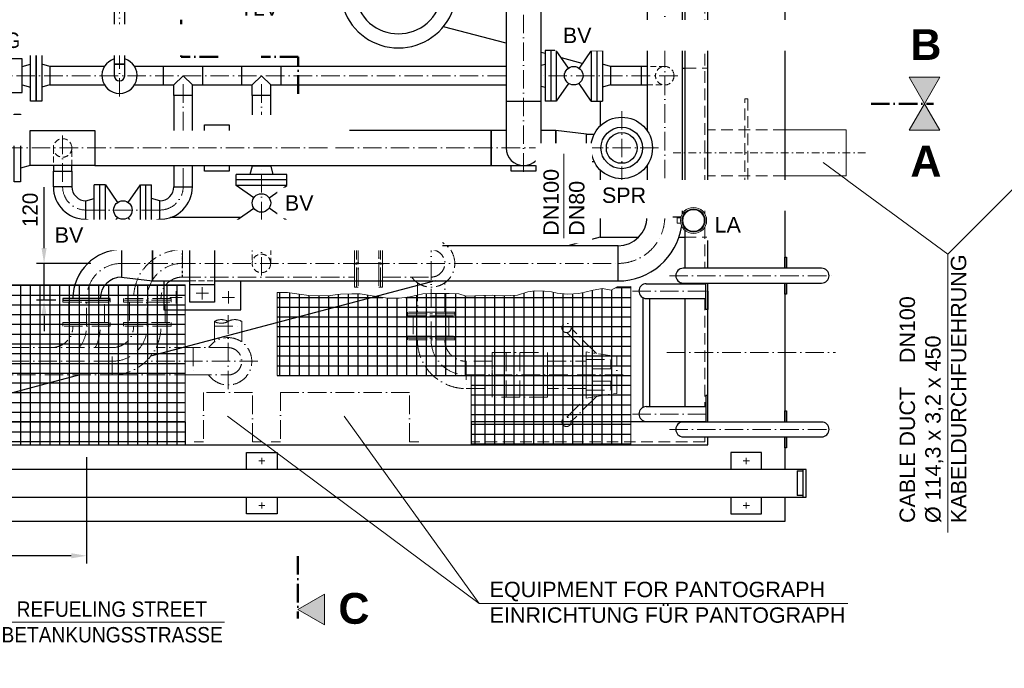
# Model space of a CAD drawing. Header units: millimetres. Extents: x 3814 to 923545, y -36595 to -4911.
# Tile 30 of 54: x 24470 to 27671, y -33844 to -31734. Entities that reach past the tile are written whole.
import ezdxf

# ---------------------------------------------------------------- set-up
doc = ezdxf.new("R2010")
doc.units = ezdxf.units.MM
for name, pattern in [('ACAD_ISO10W100', [18, 12, -3, 0, -3]), ('RIB_LT_42_S2_C1', [0.2875, 0.125, -0.075, 0.0125, -0.075]), ('STRICHPUNKT2', [0.5, 0.25, -0.125, 0, -0.125]), ('VERDECKT2', [0.1875, 0.125, -0.0625])]:
    doc.linetypes.add(name, pattern=pattern)
for name, color, linetype, lineweight in [('Bemaßung', 7, 'Continuous', 9), ('Beschriftung', 7, 'Continuous', 9), ('P------T2', 7, 'Continuous', 18), ('P-ES-MD', 1, 'VERDECKT2', 18)]:
    doc.layers.add(name, color=color, linetype=linetype, lineweight=lineweight)
doc.layers.add('P-MU050ENTL', color=7, linetype='Continuous')
doc.styles.add('LBB3.5M1000', font='isocp.shx', dxfattribs={"height": 3.5})
doc.dimstyles.new('DIN', dxfattribs={"dimtxt": 2.5, "dimasz": 2.5, "dimexe": 1.25, "dimexo": 0.625, "dimtad": 1, "dimtih": 1, "dimdec": 4, "dimdsep": 46, "dimlunit": 6, "dimtxsty": 'Standard', "dimcen": 2.5, "dimadec": 0, "dimazin": 0, "dimtfac": 1, "dimtdec": 4, "dimtmove": 0, "dimatfit": 3, "dimfxl": 0, "dimtvp": 1, "dimtolj": 1, "dimtzin": 0, "dimarcsym": 0})

# ---------------------------------------------------------------- blocks, each defined once
blk = doc.blocks.new('*D70')
at = {"layer": 'Bemaßung', "color": 0, "lineweight": -2, "transparency": 16777216}
for p, q in [((24548.8, -32476.8), (24548.8, -32278.5)), ((24701.1, -32526.8), (24523.8, -32526.8)), ((24548.8, -32646.8), (24548.8, -32526.8)), ((24587.1, -32646.8), (24523.8, -32646.8)), ((24548.8, -32696.8), (24548.8, -32746.8))]:
    blk.add_line(p, q, dxfattribs=at)
at = {"layer": 'Bemaßung', "color": 0, "transparency": 16777216}
for points in [[(24540.4, -32476.8), (24557.1, -32476.8), (24548.8, -32526.8)], [(24540.4, -32696.8), (24557.1, -32696.8), (24548.8, -32646.8)]]:
    blk.add_solid(points, dxfattribs=at)
at = {"layer": 'DEFPOINTS', "color": 0, "transparency": 16777216}
for p in [(24801.1, -32526.8), (24548.8, -32646.8), (24687.1, -32646.8)]:
    blk.add_point(p, dxfattribs=at)
at = {"layer": 'Bemaßung', "color": 0, "transparency": 16777216, "insert": (24503.8, -32352.7), "char_height": 50, "attachment_point": 5, "rotation": 90}
blk.add_mtext('\\A1;120', dxfattribs=at)
blk = doc.blocks.new('*D71')
at = {"layer": 'Bemaßung', "color": 0, "lineweight": -2, "transparency": 16777216}
for p, q in [((23807.1, -33156.8), (23807.1, -33502.8)), ((24687.1, -33156.8), (24687.1, -33502.8)), ((24637.1, -33477.8), (23857.1, -33477.8))]:
    blk.add_line(p, q, dxfattribs=at)
at = {"layer": 'Bemaßung', "color": 0, "transparency": 16777216}
for points in [[(23857.1, -33469.4), (23857.1, -33486.1), (23807.1, -33477.8)], [(24637.1, -33469.4), (24637.1, -33486.1), (24687.1, -33477.8)]]:
    blk.add_solid(points, dxfattribs=at)
at = {"layer": 'DEFPOINTS', "color": 0, "transparency": 16777216}
for p in [(23807.1, -33116.8), (24687.1, -33116.8), (23807.1, -33477.8)]:
    blk.add_point(p, dxfattribs=at)
at = {"layer": 'Bemaßung', "color": 0, "transparency": 16777216, "insert": (24247.1, -33430.9), "char_height": 50, "attachment_point": 5}
blk.add_mtext('\\A1;880', dxfattribs=at)

msp = doc.modelspace()

# ---------------------------------------------------------------- hatches: boundary and pattern name
h = msp.add_hatch()
h.set_pattern_fill('NET', color=253, scale=10)
h.set_pattern_definition([(0, (9201.393, -32756.642), (0, 31.75), []), (90, (9201.393, -32756.642), (-31.75, 2e-15), [])])
h.paths.add_polyline_path([(24450.54111, -32436.84089), (24440.2427, -32419.71788), (24422.22021, -32413.54255), (24385.93583, -32402.96867), (24359.08957, -32396.44239), (24338.04773, -32397.16762), (24314.82952, -32397.89272), (24276.37416, -32397.16762), (24245.1746, -32397.16762), (24213.97475, -32397.16762), (24186.40294, -32409.49495), (24161.00808, -32428.34857), (24142.86872, -32446.47708), (24128.35713, -32463.8805), (24109.49222, -32487.81007), (24090.62732, -32505.21349), (24065.23245, -32518.26592), (24006.4608, -32521.89168), (23948.41498, -32528.41796), (23851.9138, -32526.24254), (23807.09009, -32526.24254), (23807.09009, -33116.84089), (25007.09009, -33116.84089), (25007.09009, -32596.84089), (24407.09009, -32596.84089), (24407.09009, -32436.84089)])
h = msp.add_hatch()
h.set_pattern_fill('NET', color=253, scale=10)
h.set_pattern_definition([(0, (7726.393, -32859.55), (0, 31.75), []), (90, (7726.393, -32859.55), (-31.75, 2e-15), [])])
h.paths.add_polyline_path([(26457.09009, -33116.84089), (26457.09009, -32602.25814), (26411.87144, -32603.11765), (26393.00399, -32613.77542), (26365.1128, -32608.85638), (26334.76076, -32613.77542), (26306.86985, -32620.33413), (26287.18211, -32624.43332), (26251.90806, -32626.89284), (26217.45429, -32623.61349), (26198.58683, -32619.51429), (26175.61766, -32617.05477), (26144.44532, -32616.23493), (26122.29643, -32619.51429), (26088.66324, -32630.1722), (26040.26402, -32632.63171), (26007.45083, -32630.1722), (25921.74414, -32633.60673), (25897.46994, -32625.5201), (25866.26016, -32624.36485), (25841.98596, -32624.36485), (25804.99673, -32624.36485), (25780.72253, -32625.5201), (25762.22806, -32630.14097), (25737.95385, -32635.9171), (25703.27629, -32639.38286), (25666.28707, -32639.38286), (25615.42671, -32632.45148), (25576.12582, -32625.5201), (25549.53966, -32625.5201), (25512.55043, -32626.67535), (25470.93731, -32632.45148), (25409.67388, -32631.29623), (25378.46439, -32626.67535), (25340.31904, -32620.89923), (25307.09009, -32620.89923), (25307.09009, -32891.84089), (25937.09009, -32891.84089), (25937.09009, -33116.84089)])
at = {"layer": 'Beschriftung'}
h = msp.add_hatch(color=256, dxfattribs=at)
h.dxf.hatch_style = 1
h.paths.add_polyline_path([(27411.40396, -32007.44686), (27461.25251, -31921.10665), (27361.55541, -31921.10665)])
h = msp.add_hatch(color=256, dxfattribs=at)
h.dxf.hatch_style = 1
h.paths.add_polyline_path([(27411.40396, -32007.44686), (27461.25251, -32093.78708), (27361.55541, -32093.78708)])
h = msp.add_hatch(color=256, dxfattribs=at)
h.dxf.hatch_style = 1
h.paths.add_polyline_path([(25374.18763, -33652.38366), (25460.52784, -33702.23221), (25460.52784, -33602.53512)])

# ---------------------------------------------------------------- linework, layer by layer
at = {"linetype": 'ACAD_ISO10W100', "lineweight": 18, "ltscale": 5}
for p, q in [((26108.09009, -32228.39733), (26108.09009, -31346.84089)), ((26567.09009, -31648.84089), (26567.09009, -32374.84089)), ((26050.94009, -31916.24733), (24152.83826, -31916.24733)), ((25255.59009, -32094.09733), (25255.59009, -31916.24733)), ((26609.33716, -31916.24733), (26165.24009, -31916.24733)), ((26427.09009, -32271.24733), (26427.09009, -32031.24733)), ((25470.10156, -32151.24733), (24301.13229, -32151.24733)), ((26547.09009, -32151.24733), (25491.40156, -32151.24733)), ((25001.09009, -32277.24733), (25001.09009, -32208.39733)), ((25255.59009, -32566.30039), (25255.59009, -32208.39733)), ((24925.09009, -32353.24733), (24685.09009, -32353.24733)), ((24978.26509, -32397.5314), (24978.26509, -32437.5314)), ((25148.26509, -32397.5314), (25148.26509, -32437.5314)), ((24958.26509, -32417.5314), (24998.26509, -32417.5314)), ((25083.26509, -32431.11114), (25043.26509, -32431.11114)), ((25063.26509, -32411.11114), (25063.26509, -32451.11114)), ((25168.26509, -32417.5314), (25128.26509, -32417.5314)), ((25807.2977, -32429.79848), (25807.2977, -32685.29089)), ((24801.09009, -32526.84089), (26415.09009, -32526.84089)), ((25558.54009, -32526.84089), (25648.8477, -32526.84089)), ((26582.16473, -32566.84089), (27122.11379, -32566.84089)), ((24978.26509, -32657.5314), (24978.26509, -32617.5314)), ((25083.26509, -32623.95165), (25043.26509, -32623.95165)), ((25063.26509, -32643.95165), (25063.26509, -32603.95165)), ((25148.26509, -32657.5314), (25148.26509, -32617.5314)), ((26462.16473, -32616.84089), (26707.09009, -32616.84089)), ((24687.09009, -32731.1485), (24687.09009, -32640.84089)), ((24884.54009, -32731.1485), (24884.54009, -32640.84089)), ((24958.26509, -32637.5314), (24998.26509, -32637.5314)), ((25168.26509, -32637.5314), (25128.26509, -32637.5314)), ((25807.2977, -32775.5985), (25807.2977, -32685.29089)), ((25102.64009, -32731.1485), (25102.64009, -32715.52215)), ((25147.09009, -32695.50728), (25147.09009, -32942.19092)), ((25191.54009, -32731.1485), (25191.54009, -32715.52215)), ((25102.64009, -32731.1485), (25191.54009, -32731.1485)), ((25102.64009, -32731.1485), (25102.64009, -32782.22211)), ((25191.54009, -32731.1485), (25191.54009, -32782.22211)), ((25033.09009, -32800.6985), (24912.91003, -32800.6985)), ((24770.54009, -32845.1485), (23845.04768, -32845.1485)), ((25244.13251, -32845.1485), (24880.58736, -32845.1485)), ((26051.2977, -32817.0985), (26051.2977, -32962.0985)), ((26096.2977, -32817.0985), (26096.2977, -32962.0985)), ((26141.2977, -32817.0985), (26141.2977, -32962.0985)), ((26574.01594, -32816.84089), (27122.11379, -32816.84089)), ((25033.09009, -32889.5985), (24770.54009, -32889.5985)), ((25921.2977, -32889.5985), (26431.2977, -32889.5985)), ((26462.16473, -33016.84089), (26707.09009, -33016.84089)), ((26582.16473, -33066.84089), (27122.11379, -33066.84089)), ((25257.09009, -33159.34089), (25257.09009, -33179.34089)), ((26832.09009, -33159.34089), (26832.09009, -33179.34089)), ((25267.09009, -33169.34089), (25247.09009, -33169.34089)), ((26822.09009, -33169.34089), (26842.09009, -33169.34089)), ((25267.09009, -33314.34089), (25247.09009, -33314.34089)), ((25257.09009, -33304.34089), (25257.09009, -33324.34089)), ((26822.09009, -33314.34089), (26842.09009, -33314.34089)), ((26832.09009, -33304.34089), (26832.09009, -33324.34089))]:
    msp.add_line(p, q, dxfattribs=at)
for p, q in [((26050.94009, -31810.80119), (25847.10415, -31756.84462)), ((26178.09009, -31844.45854), (26165.24009, -31841.05707)), ((26253.95187, -31891.44201), (26214.09009, -31833.74733)), ((26328.09009, -31833.74733), (26288.22831, -31891.44201)), ((24810.94009, -31878.24733), (24777.24009, -31878.24733)), ((24777.24009, -31878.24733), (24777.24009, -31916.24733)), ((24810.94009, -31916.24733), (24810.94009, -31878.24733)), ((24937.09009, -31946.39733), (24937.09009, -31886.09733)), ((25065.09009, -31946.39733), (25065.09009, -31886.09733)), ((25191.59009, -31946.39733), (25191.59009, -31886.09733)), ((25319.59009, -31946.39733), (25319.59009, -31886.09733)), ((26298.64213, -31876.36938), (26231.20454, -31858.51825)), ((26391.09009, -31886.09733), (26391.09009, -31946.39733)), ((26509.94009, -31886.09733), (26491.09009, -31886.09733)), ((24970.94009, -31946.39733), (25001.09009, -31916.24733)), ((25031.24009, -31946.39733), (25001.09009, -31916.24733)), ((25225.44009, -31946.39733), (25255.59009, -31916.24733)), ((25285.74009, -31946.39733), (25255.59009, -31916.24733)), ((26624.24009, -31891.84089), (26632.09009, -31891.84089)), ((24970.94009, -31980.24733), (24970.94009, -31946.39733)), ((25031.24009, -31980.24733), (25031.24009, -31946.39733)), ((25225.44009, -31980.24733), (25225.44009, -31946.39733)), ((25285.74009, -31980.24733), (25285.74009, -31946.39733)), ((26253.95187, -31941.05265), (26214.09009, -31998.74733)), ((26328.09009, -31998.74733), (26288.22831, -31941.05265)), ((26491.09009, -31946.39733), (26509.94009, -31946.39733)), ((25031.24009, -31980.24733), (24970.94009, -31980.24733)), ((25285.74009, -31980.24733), (25225.44009, -31980.24733)), ((26050.94009, -31999.24733), (26050.94009, -32151.24733)), ((26165.24009, -32151.24733), (26165.24009, -31999.24733)), ((26313.09009, -32106.79733), (26337.51221, -32106.79733)), ((26313.09009, -32195.69733), (26337.51221, -32195.69733)), ((24578.94009, -32208.39733), (24578.94009, -32227.24733)), ((24639.24009, -32227.24733), (24639.24009, -32208.39733)), ((24748.09009, -32270.74733), (24787.95187, -32328.44201)), ((24822.22831, -32328.44201), (24862.09009, -32270.74733)), ((25230.78477, -32313.01217), (25173.09009, -32273.15039)), ((25280.39541, -32313.01217), (25338.09009, -32273.15039)), ((25173.09009, -32387.15039), (25230.78477, -32347.28861)), ((25338.09009, -32387.15039), (25280.39541, -32347.28861)), ((24748.09009, -32435.74733), (24787.95187, -32378.05265)), ((24822.22831, -32378.05265), (24862.09009, -32435.74733)), ((25023.26509, -32459.69089), (25103.26509, -32459.69089)), ((25225.44009, -32450.15039), (25225.44009, -32469.69089)), ((25285.74009, -32450.15039), (25225.44009, -32450.15039)), ((25285.74009, -32469.69089), (25285.74009, -32450.15039)), ((26357.09009, -32441.84089), (26251.87898, -32469.69089)), ((27077.09009, -32542.69089), (26627.09009, -32542.69089)), ((25820.07898, -32583.99089), (24895.34254, -32828.77407)), ((26627.09009, -32590.99089), (27077.09009, -32590.99089)), ((25023.26509, -32595.3719), (25103.26509, -32595.3719)), ((26507.09009, -32592.69089), (26701.09009, -32592.69089)), ((24731.54009, -32640.84089), (24642.64009, -32640.84089)), ((26497.09009, -32994.85857), (26497.09009, -32638.82322)), ((26507.09009, -32640.99089), (26701.09009, -32640.99089)), ((26517.09009, -32640.99089), (26517.09009, -32992.69089)), ((24665.56135, -32889.5985), (24090.42342, -33041.84089)), ((26507.09009, -32992.69089), (26701.09009, -32992.69089)), ((25007.09009, -33041.84089), (25007.09009, -33116.84089)), ((25937.09009, -33041.84089), (25937.09009, -33116.84089)), ((26507.09009, -33040.99089), (26701.09009, -33040.99089)), ((27077.09009, -33042.69089), (26627.09009, -33042.69089)), ((26627.09009, -33090.99089), (27077.09009, -33090.99089)), ((27027.09009, -33196.84089), (23091.55626, -33196.84089)), ((27017.09009, -33286.84089), (27017.09009, -33196.84089)), ((27027.09009, -33286.84089), (27027.09009, -33196.84089)), ((26997.09009, -33201.84089), (26997.09009, -33281.84089)), ((26997.09009, -33201.84089), (27017.09009, -33201.84089)), ((23091.55626, -33286.84089), (27027.09009, -33286.84089)), ((27017.09009, -33281.84089), (26997.09009, -33281.84089))]:
    msp.add_line(p, q)
at = {"color": 1, "linetype": 'RIB_LT_42_S2_C1', "ltscale": 50}
msp.add_line((24998.54009, -32571.29089), (24998.54009, -32482.39089), dxfattribs=at)
for points in [[(26957.09009, -31136.84089), (26957.09009, -32542.69089)], [(26707.09009, -32542.69089), (26707.09009, -31216.84089), (23807.09009, -31216.84089), (23807.09009, -33116.84089), (26707.09009, -33116.84089), (26707.09009, -33090.99089)], [(25007.09009, -33041.84089), (23882.09009, -33041.84089), (23882.09009, -31291.84089), (24923.93811, -31291.84089)], [(26462.87957, -31291.84089), (26632.09009, -31291.84089), (26632.09009, -32355.75276)], [(26624.24009, -32365.35418), (26624.24009, -31648.84089), (26509.94009, -31648.84089), (26509.94009, -32095.24842)], [(24745.1286, -31886.09733), (24568.09009, -31886.09733), (24568.09009, -31946.39733), (24745.1286, -31946.39733)], [(26050.94009, -31886.09733), (24843.05158, -31886.09733)], [(24843.05158, -31946.39733), (24970.94009, -31946.39733)], [(25031.24009, -31946.39733), (25191.59009, -31946.39733)], [(25191.59009, -31946.39733), (25225.44009, -31946.39733)], [(25285.74009, -31946.39733), (26050.94009, -31946.39733)], [(26357.09009, -31998.74733), (26357.09009, -32079.83305)], [(26050.94009, -32094.09733), (26003.09009, -32094.09733), (26003.09009, -32208.39733), (26213.09009, -32208.39733), (26213.09009, -32094.09733), (26165.24009, -32094.09733)], [(26509.94009, -32207.24624), (26509.94009, -32374.84089), (26620.0423, -32374.84089)], [(24970.94009, -32208.39733), (24970.94009, -32277.24733), (25031.24009, -32277.24733), (25031.24009, -32208.39733)], [(25150.71498, -32208.39733), (25150.71498, -32226.24733), (25070.71498, -32226.24733), (25070.71498, -32208.39733)], [(26357.09009, -32222.66162), (26357.09009, -32441.84089), (26482.22818, -32441.84089)], [(24938.26509, -32382.57654), (24938.26509, -32469.69089)], [(25187.01232, -32377.5314), (24959.88849, -32377.5314)], [(25188.26509, -32469.69089), (25188.26509, -32423.15039)], [(26632.09009, -32418.58018), (26632.09009, -32542.69089)], [(26613.21814, -32441.84089), (26632.09009, -32441.84089)], [(25023.26509, -32469.69089), (24901.09009, -32469.69089), (24901.09009, -32583.99089), (25023.26509, -32583.99089)], [(25103.26509, -32583.99089), (26415.09009, -32583.99089), (26415.09009, -32469.69089), (25103.26509, -32469.69089)], [(26957.09009, -32542.69111), (26957.09009, -32506.84111), (26963.09009, -32506.84111), (26963.09009, -32542.69111)], [(24938.26509, -32583.99089), (24938.26509, -32677.5314), (25188.26509, -32677.5314), (25188.26509, -32583.99089)], [(26632.09009, -32590.99089), (26632.09009, -32592.69089)], [(26707.09009, -32616.84089), (26707.09009, -32676.84089), (26701.09009, -32676.84089), (26701.09009, -32590.99089)], [(26707.09009, -33042.69089), (26707.09009, -32590.99089)], [(26957.09009, -32590.99089), (26957.09009, -33042.69089)], [(26963.09009, -32590.99089), (26963.09009, -32626.84111), (26957.09009, -32626.84111), (26957.09009, -32590.99089)], [(26632.09009, -32640.99089), (26632.09009, -32992.69089)], [(26707.09009, -33016.84089), (26707.09009, -32956.84089), (26701.09009, -32956.84089), (26701.09009, -33042.69089)], [(26957.09009, -33042.69111), (26957.09009, -33006.84111), (26963.09009, -33006.84111), (26963.09009, -33042.69111)], [(26632.09009, -33040.99089), (26632.09009, -33041.84089), (25937.09009, -33041.84089)], [(26957.09009, -33090.99089), (26957.09009, -33196.84089)], [(26963.09009, -33090.99089), (26963.09009, -33126.84111), (26957.09009, -33126.84111), (26957.09009, -33090.99089)], [(25207.09009, -33196.84089), (25207.09009, -33141.84089), (25307.09009, -33141.84089), (25307.09009, -33196.84089)], [(26882.09009, -33196.84089), (26882.09009, -33141.84089), (26782.09009, -33141.84089), (26782.09009, -33196.84089)], [(26957.09009, -33286.84089), (26957.09009, -33366.84089), (23557.09009, -33366.84089), (23557.09009, -33286.84089)], [(25307.09009, -33286.84089), (25307.09009, -33341.84089), (25207.09009, -33341.84089), (25207.09009, -33286.84089)], [(26782.09009, -33286.84089), (26782.09009, -33341.84089), (26882.09009, -33341.84089), (26882.09009, -33286.84089)]]:
    msp.add_lwpolyline(points)
for points in [[(26165.24009, -31618.84089), (26050.94009, -31618.84089), (26050.94009, -31999.24733), (26165.24009, -31999.24733)], [(26491.09009, -31886.09733), (26391.09009, -31886.09733), (26391.09009, -31946.39733), (26491.09009, -31946.39733)], [(26313.09009, -32106.79733), (26213.09009, -32094.09733), (26213.09009, -32208.39733), (26313.09009, -32195.69733)], [(25103.26509, -32652.5314), (25023.26509, -32652.5314), (25023.26509, -32402.5314), (25103.26509, -32402.5314)], [(24801.09009, -32571.29089), (24901.09009, -32583.99089), (24901.09009, -32469.69089), (24801.09009, -32482.39089)], [(24764.13251, -32640.84089), (24610.04768, -32640.84089), (24610.04768, -32646.84089), (24764.13251, -32646.84089)]]:
    msp.add_lwpolyline(points, close=True)
at = {"linetype": 'ACAD_ISO10W100', "lineweight": 18, "ltscale": 5}
for points in [[(25558.54009, -32603.88331), (25558.54009, -32449.79848), (25564.54009, -32449.79848), (25564.54009, -32603.88331)], [(25564.54009, -32603.88331), (25564.54009, -32449.79848), (25570.54009, -32449.79848), (25570.54009, -32603.88331)], [(25642.8477, -32603.88331), (25642.8477, -32449.79848), (25636.8477, -32449.79848), (25636.8477, -32603.88331)], [(25648.8477, -32603.88331), (25648.8477, -32449.79848), (25642.8477, -32449.79848), (25642.8477, -32603.88331)], [(25558.54009, -32482.39089), (24998.54009, -32482.39089), (24998.54009, -32571.29089), (25558.54009, -32571.29089)], [(25636.8477, -32584.62271), (25636.8477, -32469.05908), (25570.54009, -32469.05908), (25570.54009, -32584.62271)], [(24764.13251, -32646.84089), (24610.04768, -32646.84089), (24610.04768, -32652.84089), (24764.13251, -32652.84089)], [(24744.8719, -32652.84089), (24629.30828, -32652.84089), (24629.30828, -32719.1485), (24744.8719, -32719.1485)], [(24961.58251, -32640.84089), (24807.49768, -32640.84089), (24807.49768, -32646.84089), (24961.58251, -32646.84089)], [(24961.58251, -32646.84089), (24807.49768, -32646.84089), (24807.49768, -32652.84089), (24961.58251, -32652.84089)], [(24942.3219, -32652.84089), (24826.75828, -32652.84089), (24826.75828, -32719.1485), (24942.3219, -32719.1485)], [(25884.34011, -32685.29089), (25730.25528, -32685.29089), (25730.25528, -32691.29089), (25884.34011, -32691.29089)], [(24764.13251, -32725.1485), (24610.04768, -32725.1485), (24610.04768, -32719.1485), (24764.13251, -32719.1485)], [(24961.58251, -32725.1485), (24807.49768, -32725.1485), (24807.49768, -32719.1485), (24961.58251, -32719.1485)], [(25884.34011, -32691.29089), (25730.25528, -32691.29089), (25730.25528, -32697.29089), (25884.34011, -32697.29089)], [(25865.07951, -32697.29089), (25749.51589, -32697.29089), (25749.51589, -32763.5985), (25865.07951, -32763.5985)], [(24764.13251, -32731.1485), (24610.04768, -32731.1485), (24610.04768, -32725.1485), (24764.13251, -32725.1485)], [(24961.58251, -32731.1485), (24807.49768, -32731.1485), (24807.49768, -32725.1485), (24961.58251, -32725.1485)], [(25884.34011, -32769.5985), (25730.25528, -32769.5985), (25730.25528, -32763.5985), (25884.34011, -32763.5985)], [(25884.34011, -32775.5985), (25730.25528, -32775.5985), (25730.25528, -32769.5985), (25884.34011, -32769.5985)], [(24770.54009, -32800.6985), (24100.54009, -32800.6985), (24100.54009, -32889.5985), (24770.54009, -32889.5985)], [(26411.2977, -32949.5985), (26411.2977, -32829.5985), (26311.2977, -32814.5985), (26311.2977, -32964.5985)], [(26006.2977, -32845.1485), (25921.2977, -32845.1485), (25921.2977, -32934.0485), (26006.2977, -32934.0485)], [(26186.2977, -32962.0985), (26006.2977, -32962.0985), (26006.2977, -32817.0985), (26186.2977, -32817.0985)], [(26311.2977, -32934.0485), (26186.2977, -32934.0485), (26186.2977, -32845.1485), (26311.2977, -32845.1485)], [(26391.2977, -32869.5985), (26311.2977, -32869.5985), (26311.2977, -32839.5985), (26391.2977, -32839.5985)], [(26391.2977, -32909.5985), (26311.2977, -32909.5985), (26311.2977, -32939.5985), (26391.2977, -32939.5985)]]:
    msp.add_lwpolyline(points, close=True, dxfattribs=at)
for points in [[(25807.2977, -32482.39089), (25648.8477, -32482.39089), (25648.8477, -32571.29089), (25807.2977, -32571.29089)], [(25762.8477, -32589.76729), (25762.8477, -32685.29089), (25851.7477, -32685.29089), (25851.7477, -32589.76729)], [(26248.49272, -32751.79352), (26311.2977, -32814.5985)], [(26344.57331, -32819.58984), (26262.63485, -32737.65138)], [(25147.09009, -32800.6985), (25033.09009, -32800.6985), (25033.09009, -32889.5985), (25147.09009, -32889.5985)], [(25257.09009, -33106.84089), (25227.09009, -33106.84089), (25227.09009, -32946.84089), (25067.09009, -32946.84089), (25067.09009, -33106.84089), (25037.09009, -33106.84089)], [(25767.09009, -33106.84089), (25737.09009, -33106.84089), (25737.09009, -32946.84089), (25317.09009, -32946.84089), (25317.09009, -33106.84089), (25287.09009, -33106.84089)], [(26248.49272, -33027.40349), (26311.2977, -32964.5985)], [(26344.57331, -32959.60716), (26262.63485, -33041.54562)]]:
    msp.add_lwpolyline(points, dxfattribs=at)
for centre, radius in [((26271.09009, -31916.24733), 30.15), ((26427.09009, -32151.24733), 100), ((26427.09009, -32151.24733), 67.5), ((26427.09009, -32151.24733), 50), ((25255.59009, -32330.15039), 30.15), ((24805.09009, -32353.24733), 30.15)]:
    msp.add_circle(centre, radius)
for centre in [(26247.65809, -32736.81676), (26247.65809, -33042.38025)]:
    msp.add_circle(centre, 15, dxfattribs=at)
for centre, radius, start, end in [((24794.09009, -31916.24733), 16.85, 180, 0), ((26108.09009, -32151.24733), 57.15, 180, 0), ((26415.09009, -32374.84089), 94.85, 270, 0), ((26415.09009, -32374.84089), 209.15, 270, 351.74760529), ((24801.09009, -32640.84089), 158.45, 90, 180), ((26627.09009, -32566.84089), 24.15, 90, 270), ((27077.09009, -32566.84089), 24.15, 270, 90), ((24801.09009, -32640.84089), 69.55, 90, 180), ((26507.09009, -32616.84089), 24.15, 90, 270), ((26507.09009, -33016.84089), 24.15, 90, 270), ((26627.09009, -33066.84089), 24.15, 90, 270), ((27077.09009, -33066.84089), 24.15, 270, 90)]:
    msp.add_arc(centre, radius, start, end)
for centre, radius, start, end in [((24685.09009, -32277.24733), 76, 180, 270), ((24925.09009, -32277.24733), 76, 270, 0), ((26415.09009, -32374.84089), 152, 270, 0), ((25807.2977, -32526.84089), 77.04242, 215.23665105, 144.76334895), ((24998.54009, -32640.84089), 158.45, 90, 180), ((25807.2977, -32526.84089), 44.45, 270, 90), ((24801.09009, -32640.84089), 114, 90, 180), ((24998.54009, -32640.84089), 114, 90, 180), ((24998.54009, -32640.84089), 69.55, 90, 180), ((25124.86509, -32754.2671), 44.66679, 60.1604241, 119.8395759), ((25124.86509, -32676.77719), 44.66679, 240.1604241, 299.8395759), ((25169.31509, -32754.2671), 44.66679, 60.1604241, 119.8395759), ((24573.09009, -32731.1485), 69.55, 270, 0), ((24573.09009, -32731.1485), 114, 322.40415409, 0), ((24573.09009, -32731.1485), 158.45, 333.96374879, 0), ((24770.54009, -32731.1485), 114, 270, 0), ((24770.54009, -32731.1485), 69.55, 270, 0), ((24770.54009, -32731.1485), 158.45, 270, 0), ((25147.09009, -32845.1485), 77.04242, 215.23665105, 144.76334895), ((25921.2977, -32775.5985), 158.45, 180, 270), ((25921.2977, -32775.5985), 114, 180, 270), ((25921.2977, -32775.5985), 69.55, 180, 270), ((25147.09009, -32845.1485), 44.45, 270, 90)]:
    msp.add_arc(centre, radius, start, end, dxfattribs=at)
at = {"layer": 'Bemaßung', "color": 253}
msp.add_lwpolyline([(23807.09009, -33116.84089), (25007.09009, -33116.84089), (25007.09009, -32596.84089), (24407.09009, -32596.84089)], dxfattribs=at)
msp.add_lwpolyline([(26457.09009, -33116.84089), (26457.09009, -32602.25814), (26411.87144, -32603.11765), (26393.00399, -32613.77542), (26365.1128, -32608.85638), (26334.76076, -32613.77542), (26306.86985, -32620.33413), (26287.18211, -32624.43332), (26251.90806, -32626.89284), (26217.45429, -32623.61349), (26198.58683, -32619.51429), (26175.61766, -32617.05477), (26144.44532, -32616.23493), (26122.29643, -32619.51429), (26088.66324, -32630.1722), (26040.26402, -32632.63171), (26007.45083, -32630.1722), (25921.74414, -32633.60673), (25897.46994, -32625.5201), (25866.26016, -32624.36485), (25841.98596, -32624.36485), (25804.99673, -32624.36485), (25780.72253, -32625.5201), (25762.22806, -32630.14097), (25737.95385, -32635.9171), (25703.27629, -32639.38286), (25666.28707, -32639.38286), (25615.42671, -32632.45148), (25576.12582, -32625.5201), (25549.53966, -32625.5201), (25512.55043, -32626.67535), (25470.93731, -32632.45148), (25409.67388, -32631.29623), (25378.46439, -32626.67535), (25340.31904, -32620.89923), (25307.09009, -32620.89923), (25307.09009, -32891.84089), (25937.09009, -32891.84089), (25937.09009, -33116.84089)], close=True, dxfattribs=at)
at = {"layer": 'Beschriftung', "linetype": 'ACAD_ISO10W100', "lineweight": 50, "ltscale": 5}
for p, q in [((27238.24598, -32007.44686), (27441.37835, -32007.44686)), ((25374.18763, -33479.22569), (25374.18763, -33682.35806))]:
    msp.add_line(p, q, dxfattribs=at)
at = {"layer": 'Beschriftung'}
msp.add_line((27487.59763, -32496.24089), (27487.59763, -33401.71068), dxfattribs=at)
for points in [[(27411.40396, -32007.44686), (27461.25251, -31921.10665), (27361.55541, -31921.10665)], [(27411.40396, -32007.44686), (27461.25251, -32093.78708), (27361.55541, -32093.78708)], [(25374.18763, -33652.38366), (25460.52784, -33702.23221), (25460.52784, -33602.53512)]]:
    msp.add_lwpolyline(points, close=True, dxfattribs=at)
at = {"layer": 'P------T2', "color": 7}
for p, q in [((25145.4132, -33023.71258), (25963.76942, -33632.5989)), ((25963.76942, -33632.5989), (25524.16013, -33023.71258)), ((25963.76942, -33632.5989), (27161.92402, -33632.5989)), ((25135.21535, -33693.79221), (24303.83578, -33693.79221))]:
    msp.add_line(p, q, dxfattribs=at)
at = {"layer": 'P-ES-MD', "color": 7, "ltscale": 150}
for p, q in [((26567.09009, -31886.09733), (26509.94009, -31886.09733)), ((26509.94009, -31946.39733), (26567.09009, -31946.39733)), ((25103.26509, -32469.69089), (25023.26509, -32469.69089)), ((25225.44009, -32469.69089), (25225.44009, -32527.5314)), ((25285.73218, -32527.5314), (25285.74009, -32469.69089)), ((25023.26509, -32583.99089), (25103.26509, -32583.99089))]:
    msp.add_line(p, q, dxfattribs=at)
at = {"layer": 'P-ES-MD', "color": 7, "ltscale": 300}
for p, q in [((26632.09009, -31891.84089), (26707.09009, -31891.84089)), ((26957.09009, -32091.84089), (26707.09009, -32091.84089)), ((26957.09009, -32241.84089), (26707.09009, -32241.84089)), ((26632.09009, -32441.84089), (26707.09009, -32441.84089))]:
    msp.add_line(p, q, dxfattribs=at)
at = {"layer": 'P-ES-MD', "color": 7, "linetype": 'Continuous', "ltscale": 300}
for p, q in [((26957.09009, -32091.84089), (27157.09009, -32091.84089)), ((27157.09009, -32091.84089), (27157.09009, -32241.84089)), ((26957.09009, -32241.84089), (27157.09009, -32241.84089)), ((26627.36929, -32376.5357), (26624.51102, -32375.62449)), ((26627.36929, -32397.79724), (26624.51102, -32398.70845)), ((26694.06222, -32376.5357), (26696.92049, -32375.62449)), ((26694.06222, -32397.79724), (26696.92049, -32398.70845)), ((26626.35764, -32403.39977), (26629.07012, -32402.11819)), ((26631.22556, -32411.13162), (26633.55373, -32409.23963)), ((26634.39888, -32414.57854), (26636.47652, -32412.41443)), ((26642.02753, -32420.25348), (26643.50291, -32417.64134)), ((26647.4033, -32419.53587), (26646.26223, -32422.31039)), ((26674.02822, -32419.53587), (26675.16928, -32422.31039)), ((26679.40399, -32420.25348), (26677.9286, -32417.64134)), ((26687.03264, -32414.57854), (26684.95499, -32412.41443)), ((26690.20595, -32411.13162), (26687.87778, -32409.23963)), ((26695.07387, -32403.39977), (26692.36139, -32402.11819))]:
    msp.add_line(p, q, dxfattribs=at)
at = {"layer": 'P-ES-MD', "color": 7, "linetype": 'STRICHPUNKT2', "ltscale": 100}
msp.add_line((27220.18942, -32166.84089), (26593.69631, -32166.84089), dxfattribs=at)
at = {"layer": 'P-ES-MD', "color": 7, "ltscale": 300}
for points in [[(25007.09009, -33106.84089), (23817.09009, -33106.84089), (23817.09009, -31226.84089), (25723.87834, -31226.84089)], [(26290.08723, -31226.84089), (26697.09009, -31226.84089), (26697.09009, -32365.18562)], [(26697.09009, -32409.14732), (26697.09009, -32542.69089)], [(26697.09009, -32590.99089), (26697.09009, -32592.69089)], [(26697.09009, -32640.99089), (26697.09009, -32992.69089)], [(26697.09009, -33040.99089), (26697.09009, -33042.69089)], [(26697.09009, -33090.99089), (26697.09009, -33106.84089), (25937.09009, -33106.84089)]]:
    msp.add_lwpolyline(points, dxfattribs=at)
msp.add_lwpolyline([(26837.09009, -32341.84089), (26827.09009, -32341.84089), (26827.09009, -31991.84089), (26837.09009, -31991.84089)], close=True, dxfattribs=at)
at = {"layer": 'P-ES-MD', "color": 7, "ltscale": 150}
for centre in [(26567.09009, -31916.24733), (25255.59009, -32526.84089)]:
    msp.add_circle(centre, 30.15, dxfattribs=at)
at = {"layer": 'P-MU050ENTL', "linetype": 'Continuous', "ltscale": 10}
for p, q in [((26214.09009, -31833.74733), (26178.09009, -31833.74733)), ((26178.09009, -31833.74733), (26178.09009, -31998.74733)), ((26196.09009, -31833.74733), (26196.09009, -31998.74733)), ((26214.09009, -31833.74733), (26214.09009, -31998.74733)), ((26328.09009, -31833.74733), (26328.09009, -31998.74733)), ((26328.09009, -31833.74733), (26364.09009, -31833.74733)), ((26346.09009, -31833.74733), (26346.09009, -31998.74733)), ((26364.09009, -31833.74733), (26364.09009, -31998.74733)), ((24478.09009, -31886.09735), (24505.09009, -31878.86263)), ((24568.09009, -31886.09733), (24541.09009, -31878.86263)), ((24568.09009, -31886.09733), (24568.09009, -31946.39733)), ((26165.24009, -31882.30581), (26178.09009, -31878.86263)), ((26391.09009, -31886.09733), (26364.09009, -31878.86263)), ((26391.09009, -31886.09733), (26391.09009, -31946.39733)), ((24478.09009, -31946.39732), (24505.09009, -31953.63203)), ((24568.09009, -31946.39733), (24541.09009, -31953.63203)), ((26165.24009, -31950.18885), (26178.09009, -31953.63203)), ((26391.09009, -31946.39733), (26364.09009, -31953.63203)), ((26214.09009, -31998.74733), (26178.09009, -31998.74733)), ((26328.09009, -31998.74733), (26364.09009, -31998.74733)), ((24504.09009, -32094.09733), (24472.09009, -32085.74733)), ((24504.09009, -32208.39733), (24472.09009, -32216.74733)), ((25338.09009, -32237.15039), (25173.09009, -32237.15039)), ((25173.09009, -32273.15039), (25173.09009, -32237.15039)), ((25225.44009, -32210.15039), (25218.20539, -32237.15039)), ((25225.44009, -32208.39733), (25225.44009, -32210.15039)), ((25285.74009, -32210.15039), (25225.44009, -32210.15039)), ((25285.74009, -32210.15039), (25225.44009, -32210.15039)), ((25285.74009, -32210.15039), (25285.74009, -32208.39733)), ((25285.74009, -32210.15039), (25292.97479, -32237.15039)), ((25338.09009, -32273.15039), (25338.09009, -32237.15039)), ((24712.09009, -32435.74733), (24712.09009, -32270.74733)), ((24748.09009, -32270.74733), (24712.09009, -32270.74733)), ((24730.09009, -32435.74733), (24730.09009, -32270.74733)), ((24748.09009, -32435.74733), (24748.09009, -32270.74733)), ((24862.09009, -32435.74733), (24862.09009, -32270.74733)), ((24862.09009, -32270.74733), (24898.09009, -32270.74733)), ((24880.09009, -32435.74733), (24880.09009, -32270.74733)), ((24898.09009, -32435.74733), (24898.09009, -32270.74733)), ((25338.09009, -32255.15039), (25173.09009, -32255.15039)), ((24970.94009, -32277.24733), (25031.24009, -32277.24733)), ((25338.09009, -32273.15039), (25173.09009, -32273.15039)), ((24685.09009, -32323.09733), (24712.09009, -32315.86263)), ((24685.09009, -32383.39733), (24685.09009, -32323.09733)), ((24925.09009, -32323.09733), (24898.09009, -32315.86263)), ((24685.09009, -32383.39733), (24712.09009, -32390.63203)), ((24925.09009, -32383.39733), (24898.09009, -32390.63203)), ((25338.09009, -32387.15039), (25173.09009, -32387.15039)), ((25173.09009, -32387.15039), (25173.09009, -32423.15039)), ((25338.09009, -32387.15039), (25338.09009, -32423.15039)), ((25338.09009, -32405.15039), (25173.09009, -32405.15039)), ((25338.09009, -32423.15039), (25173.09009, -32423.15039)), ((25225.44009, -32450.15039), (25218.20539, -32423.15039)), ((25285.74009, -32450.15039), (25292.97479, -32423.15039)), ((24748.09009, -32435.74733), (24712.09009, -32435.74733)), ((24862.09009, -32435.74733), (24898.09009, -32435.74733)), ((25225.44009, -32450.15039), (25285.74009, -32450.15039))]:
    msp.add_line(p, q, dxfattribs=at)
for points in [[(24478.09009, -31861.24733), (24368.09009, -31861.24733), (24368.09009, -31971.24733), (24478.09009, -31971.24733)], [(24452.09009, -32261.24733), (24452.09009, -32041.24733), (24472.09009, -32041.24733), (24472.09009, -32261.24733)], [(24578.94009, -32227.24733), (24639.24009, -32227.24733), (24639.24009, -32277.24733), (24578.94009, -32277.24733)]]:
    msp.add_lwpolyline(points, close=True, dxfattribs=at)
for points in [[(25285.74009, -32094.09733), (25285.74009, -31980.24733), (25225.44009, -31980.24733), (25225.44009, -32094.09733)], [(25470.10156, -32094.09733), (24714.09009, -32094.09733), (24714.09009, -32208.39733), (25470.10156, -32208.39733)], [(25470.10156, -32208.39733), (26003.09009, -32208.39733), (26003.09009, -32094.09733), (25470.10156, -32094.09733)]]:
    msp.add_lwpolyline(points, dxfattribs=at)
for centre, radius, start, end in [((24685.09009, -32277.24733), 106.15, 180, 270), ((24685.09009, -32277.24733), 45.85, 180, 270), ((24925.09009, -32277.24733), 45.85, 270, 0), ((24925.09009, -32277.24733), 106.15, 270, 0)]:
    msp.add_arc(centre, radius, start, end, dxfattribs=at)

# ---------------------------------------------------------------- texts
at = {"layer": 'Beschriftung', "insert": (27330.6731, -33371.05883), "char_height": 50, "width": 1235.8101064, "attachment_point": 1, "rotation": 90, "style": 'LBB3.5M1000'}
msp.add_mtext('{\\fArial|b0|i0|c0|p34;CABLE DUCT    DN100\\PØ 114,3 x 3,2 x 450\\PKABELDURCHFUEHRUNG}', dxfattribs=at)
at = {"layer": 'Beschriftung', "char_height": 50, "width": 1235.8101064, "attachment_point": 1, "style": 'LBB3.5M1000'}
for s, insert in [('{\\fArial|b0|i0|c0|p34;EQUIPMENT FOR PANTOGRAPH\\PEINRICHTUNG FÜR PANTOGRAPH \\H1.2057x; }', (25997.77419, -33562.30911)), ('\\pi273.99;{\\fArial|b0|i0|c0|p34;REFUELING STREET\\P\\pi218.67;BETANKUNGSSTRASSE\\H1.0213x; }', (24104.17976, -33626.27795))]:
    msp.add_mtext(s, dxfattribs=dict(at, insert=insert))
at = {"layer": 'Beschriftung', "insert": (25505.91513, -33598.98408), "char_height": 100, "attachment_point": 1, "style": 'LBB3.5M1000'}
msp.add_mtext_dynamic_manual_height_columns('{\\fArial|b1|i0|c0|p34;C}', width=100, gutter_width=17.5, heights=[0], dxfattribs=at)

# ---------------------------------------------------------------- dimensions: what is measured, and where the dimension line sits
at = {"layer": 'Bemaßung', "color": 0}
dim = msp.add_linear_dim(base=(23807.09009, -33477.75369), p1=(24687.09009, -33116.84089), p2=(23807.09009, -33116.84089), angle=180, dimstyle='DIN', override={"dimscale": 20, "dimexo": 2, "dimgap": 1, "dimsah": 1, "dimtmove": 2}, dxfattribs=at)
dim.commit()
dim.dimension.update_dxf_attribs({"geometry": '*D71', "text_midpoint": (24247.09009, -33430.8744), "dimtype": 160})

# ---------------------------------------------------------------- next in the draw order: texts
at = {"layer": 'Beschriftung', "char_height": 50, "width": 1235.8101064, "attachment_point": 1, "style": 'LBB3.5M1000', "bg_fill": 2}
for s, insert in [('{\\fArial|b0|i0|c0|p34;IG}', (24398.10891, -31776.01115)), ('{\\fArial|b0|i0|c0|p34;BV}', (26235.64206, -31760.01)), ('{\\fArial|b0|i0|c0|p34;SPR}', (26362.77506, -32279.94124))]:
    msp.add_mtext(s, dxfattribs=dict(at, insert=insert))
at = {"layer": 'P-MU050ENTL', "linetype": 'Continuous', "ltscale": 10, "insert": (24280.13797, -32068.66869), "char_height": 50, "width": 1235.8101064, "attachment_point": 1, "style": 'LBB3.5M1000', "bg_fill": 2}
msp.add_mtext('{\\fArial|b0|i0|c0|p34;IC}', dxfattribs=at)

# ---------------------------------------------------------------- next in the draw order: linework, layer by layer
at = {"linetype": 'ACAD_ISO10W100', "lineweight": 18, "ltscale": 5}
for p, q in [((24794.09009, -31983.74733), (24794.09009, -31429.69089)), ((25001.09009, -32094.09733), (25001.09009, -31916.24733)), ((24609.09009, -32111.09733), (24609.09009, -32277.24733))]:
    msp.add_line(p, q, dxfattribs=at)
for points in [[(24810.94009, -31634.84089), (24777.24009, -31634.84089), (24777.24009, -31878.24733), (24810.94009, -31878.24733)], [(24523.09009, -31998.74733), (24505.09009, -31998.74733), (24505.09009, -31833.74733), (24523.09009, -31833.74733)], [(24541.09009, -31998.74733), (24523.09009, -31998.74733), (24523.09009, -31833.74733), (24541.09009, -31833.74733)]]:
    msp.add_lwpolyline(points, close=True)
for points in [[(25031.24009, -32094.09733), (25031.24009, -31980.24733), (24970.94009, -31980.24733), (24970.94009, -32094.09733)], [(25070.71498, -32094.09733), (25070.71498, -32076.24733), (25150.71498, -32076.24733), (25150.71498, -32094.09733)]]:
    msp.add_lwpolyline(points)
msp.add_arc((24794.09009, -31916.24733), 57.5, 107.04025278, 72.95974722)
at = {"layer": 'Beschriftung', "linetype": 'ACAD_ISO10W100', "lineweight": 50, "ltscale": 5}
for p, q in [((24994.09009, -31854.55525), (24994.09009, -31734.17922)), ((25114.46611, -31854.55525), (24994.09009, -31854.55525)), ((25375.20763, -31854.55525), (25254.83161, -31854.55525)), ((25375.20763, -31974.93127), (25375.20763, -31854.55525))]:
    msp.add_line(p, q, dxfattribs=at)
at = {"layer": 'Beschriftung'}
for p, q in [((27487.59763, -32496.24089), (28006.82322, -31977.0153)), ((27082.42563, -32198.5357), (27487.59763, -32496.24089))]:
    msp.add_line(p, q, dxfattribs=at)
at = {"layer": 'P-ES-MD', "color": 7, "ltscale": 150}
for p, q in [((24578.94009, -32151.24733), (24578.94009, -32208.39733)), ((24639.24009, -32208.39733), (24639.24009, -32151.24733))]:
    msp.add_line(p, q, dxfattribs=at)
at = {"layer": 'P-ES-MD', "color": 7, "linetype": 'Continuous', "ltscale": 300}
for p, q in [((26631.22556, -32363.20132), (26633.55373, -32365.0933)), ((26634.39888, -32359.75439), (26636.47652, -32361.9185)), ((26642.02753, -32354.07946), (26643.50291, -32356.69159)), ((26647.4033, -32354.79706), (26646.26223, -32352.02254)), ((26674.02822, -32354.79706), (26675.16928, -32352.02254)), ((26679.40399, -32354.07946), (26677.9286, -32356.69159)), ((26687.03264, -32359.75439), (26684.95499, -32361.9185)), ((26690.20595, -32363.20132), (26687.87778, -32365.0933)), ((26626.35764, -32370.93317), (26629.07012, -32372.21475)), ((26695.07387, -32370.93317), (26692.36139, -32372.21475))]:
    msp.add_line(p, q, dxfattribs=at)
at = {"layer": 'P-ES-MD', "color": 7, "ltscale": 150}
msp.add_circle((24609.09009, -32151.24733), 30.15, dxfattribs=at)
at = {"layer": 'P-ES-MD', "color": 7, "linetype": 'Continuous', "ltscale": 300}
for radius in [42.5, 38, 35]:
    msp.add_circle((26660.71576, -32387.16647), radius, dxfattribs=at)
at = {"layer": 'P-MU050ENTL', "linetype": 'Continuous', "ltscale": 10}
msp.add_lwpolyline([(24714.09009, -32208.39733), (24504.09009, -32208.39733), (24504.09009, -32094.09733), (24714.09009, -32094.09733)], close=True, dxfattribs=at)
for radius, start, end in [(189, 129.41409836, 50.58590164), (143, 147.05161211, 32.94838789)]:
    msp.add_arc((25701.09009, -31636.84089), radius, start, end, dxfattribs=at)

# ---------------------------------------------------------------- next in the draw order: texts
at = {"layer": 'Beschriftung', "char_height": 50, "attachment_point": 1, "style": 'LBB3.5M1000', "bg_fill": 2}
for s, insert, width in [('{\\fArial|b0|i0|c0|p34;TLV}', (25184.69143, -31670.74612), 147.0203232), ('{\\fArial|b0|i0|c0|p34;BV}', (25331.86463, -32305.1304), 1235.8101064)]:
    msp.add_mtext(s, dxfattribs=dict(at, insert=insert, width=width))
at = {"layer": 'Beschriftung', "char_height": 100, "attachment_point": 1, "style": 'LBB3.5M1000'}
for s, insert in [('{\\fArial|b1|i0|c0|p34;B}', (27365.75546, -31764.92811)), ('{\\fArial|b1|i0|c0|p34;A}', (27365.75546, -32144.33031))]:
    msp.add_mtext_dynamic_manual_height_columns(s, width=100, gutter_width=17.5, heights=[0], dxfattribs=dict(at, insert=insert))

# ---------------------------------------------------------------- next in the draw order: linework, layer by layer
at = {"layer": 'P-ES-MD', "color": 7, "linetype": 'Continuous', "ltscale": 300}
msp.add_lwpolyline([(26619.01392, -32378.96848), (26607.27016, -32378.96848), (26607.27016, -32395.36446), (26619.01392, -32395.36446)], dxfattribs=at)

# ---------------------------------------------------------------- next in the draw order: texts
at = {"layer": 'Beschriftung', "insert": (26172.41816, -32436.85736), "char_height": 50, "width": 275.8290734, "attachment_point": 1, "rotation": 90, "style": 'LBB3.5M1000', "bg_fill": 2}
msp.add_mtext('{\\fArial|b0|i0|c0|p34;DN100\\PDN80}', dxfattribs=at)
at = {"layer": 'Beschriftung', "char_height": 50, "attachment_point": 1, "style": 'LBB3.5M1000', "bg_fill": 2}
for s, insert, width in [('{\\fArial|b0|i0|c0|p34;LA}', (26729.10366, -32376.27513), 88.3201484), ('{\\fArial|b0|i0|c0|p34;BV}', (24583.43785, -32409.18047), 1235.8101064)]:
    msp.add_mtext(s, dxfattribs=dict(at, insert=insert, width=width))
at = {"layer": 'P-MU050ENTL', "linetype": 'Continuous', "ltscale": 10, "insert": (24191.74323, -31774.65084), "char_height": 50, "width": 1235.8101064, "attachment_point": 1, "style": 'LBB3.5M1000', "bg_fill": 2}
msp.add_mtext('{\\fArial|b0|i0|c0|p34;IC}', dxfattribs=at)

# ---------------------------------------------------------------- next in the draw order: linework, layer by layer
msp.add_lwpolyline([(26148.09009, -32208.39733), (26148.09009, -32226.24733), (26068.09009, -32226.24733), (26068.09009, -32208.39733)])
at = {"layer": 'P------T2', "color": 7}
msp.add_line((26238.94923, -32444.18574), (26238.94923, -32170.16804), dxfattribs=at)
at = {"layer": 'P-MU050ENTL', "linetype": 'Continuous', "ltscale": 10}
msp.add_line((24925.09009, -32383.39733), (24925.09009, -32323.09733), dxfattribs=at)

# ---------------------------------------------------------------- next in the draw order: dimensions: what is measured, and where the dimension line sits
at = {"layer": 'Bemaßung', "color": 0}
dim = msp.add_linear_dim(base=(24548.75918, -32646.84089), p1=(24801.09009, -32526.84089), p2=(24687.09009, -32646.84089), angle=90, dimstyle='DIN', override={"dimscale": 20, "dimexo": 5, "dimgap": 1, "dimsah": 1}, dxfattribs=at)
dim.commit()
dim.dimension.update_dxf_attribs({"geometry": '*D70', "text_midpoint": (24548.75918, -32352.67423), "dimtype": 160})

doc.saveas('drawing.dxf')
